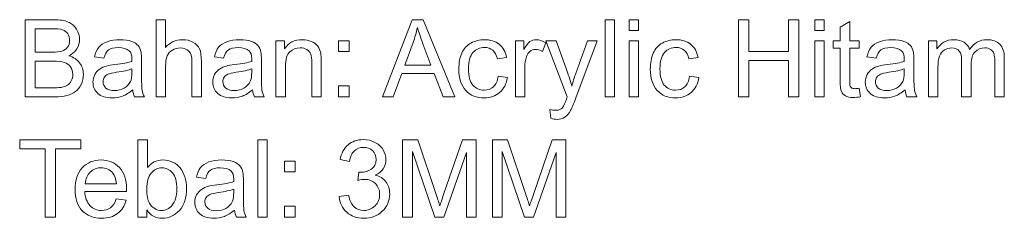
# Model space of a CAD drawing. Header units: centimetres. Extents: x -39 to 39, y -70 to 70.
# Tile 3 of 3: x 0 to 39, y 13 to 21. Entities that reach past the tile are written whole.
import ezdxf

# ---------------------------------------------------------------- set-up
doc = ezdxf.new("R2010")
doc.units = ezdxf.units.CM
doc.header["$MEASUREMENT"] = 0
doc.layers.add('Layer 1', color=7, linetype='Continuous')

msp = doc.modelspace()

# ---------------------------------------------------------------- linework, layer by layer
at = {"layer": 'Layer 1', "color": 250, "lineweight": 9}
for points, knots in [([(-0.26784, 17.58457), (-0.26784, 17.58457), (-0.26784, 20.67369), (-0.26784, 20.67369), (-0.26784, 20.67369), (0.89131, 20.67369), (0.89131, 20.67369), (1.12715, 20.67369), (1.31627, 20.64277), (1.45936, 20.58021), (1.60174, 20.51765), (1.7132, 20.42129), (1.79373, 20.29114), (1.87499, 20.16171), (1.91525, 20.02581), (1.91525, 19.88343), (1.91525, 19.75184), (1.8793, 19.62744), (1.80811, 19.51095), (1.73692, 19.39447), (1.62906, 19.30027), (1.48453, 19.22836), (1.67149, 19.17371), (1.8153, 19.08023), (1.91525, 18.94792), (2.01592, 18.81633), (2.06626, 18.6603), (2.06626, 18.48053), (2.06626, 18.33528), (2.03534, 18.20081), (1.97422, 18.07641), (1.9131, 17.95201), (1.83759, 17.85638), (1.74771, 17.78879), (1.65784, 17.72191), (1.54493, 17.67086), (1.40975, 17.63634), (1.27385, 17.60183), (1.10775, 17.58457), (0.91071, 17.58457), (0.91071, 17.58457), (-0.26784, 17.58457), (-0.26784, 17.58457)], [0, 0, 0, 0, 0.07142857, 0.07142857, 0.07142857, 0.14285714, 0.14285714, 0.14285714, 0.21428571, 0.21428571, 0.21428571, 0.28571429, 0.28571429, 0.28571429, 0.35714286, 0.35714286, 0.35714286, 0.42857143, 0.42857143, 0.42857143, 0.5, 0.5, 0.5, 0.57142857, 0.57142857, 0.57142857, 0.64285714, 0.64285714, 0.64285714, 0.71428571, 0.71428571, 0.71428571, 0.78571429, 0.78571429, 0.78571429, 0.85714286, 0.85714286, 0.85714286, 0.92857143, 0.92857143, 0.92857143, 1, 1, 1, 1]), ([(4.9792, 17.58457), (4.9792, 17.58457), (4.9792, 20.67369), (4.9792, 20.67369), (4.9792, 20.67369), (5.35887, 20.67369), (5.35887, 20.67369), (5.35887, 20.67369), (5.35887, 19.56201), (5.35887, 19.56201), (5.53504, 19.76838), (5.75723, 19.87121), (6.02616, 19.87121), (6.19083, 19.87121), (6.33393, 19.83885), (6.45617, 19.77341), (6.5777, 19.70798), (6.6647, 19.6181), (6.71719, 19.50304), (6.76968, 19.38799), (6.79557, 19.22045), (6.79557, 19.00185), (6.79557, 19.00185), (6.79557, 17.58457), (6.79557, 17.58457), (6.79557, 17.58457), (6.4159, 17.58457), (6.4159, 17.58457), (6.4159, 17.58457), (6.4159, 19.00042), (6.4159, 19.00042), (6.4159, 19.18953), (6.37491, 19.32759), (6.29366, 19.41388), (6.21169, 19.50017), (6.09663, 19.54331), (5.94707, 19.54331), (5.83561, 19.54331), (5.73063, 19.51455), (5.63212, 19.4563), (5.53361, 19.39806), (5.46385, 19.31896), (5.42143, 19.21901), (5.37972, 19.11978), (5.35887, 18.98244), (5.35887, 18.80699), (5.35887, 18.80699), (5.35887, 17.58457), (5.35887, 17.58457), (5.35887, 17.58457), (4.9792, 17.58457), (4.9792, 17.58457)], [0, 0, 0, 0, 0.05882353, 0.05882353, 0.05882353, 0.11764706, 0.11764706, 0.11764706, 0.17647059, 0.17647059, 0.17647059, 0.23529412, 0.23529412, 0.23529412, 0.29411765, 0.29411765, 0.29411765, 0.35294118, 0.35294118, 0.35294118, 0.41176471, 0.41176471, 0.41176471, 0.47058824, 0.47058824, 0.47058824, 0.52941176, 0.52941176, 0.52941176, 0.58823529, 0.58823529, 0.58823529, 0.64705882, 0.64705882, 0.64705882, 0.70588235, 0.70588235, 0.70588235, 0.76470588, 0.76470588, 0.76470588, 0.82352941, 0.82352941, 0.82352941, 0.88235294, 0.88235294, 0.88235294, 0.94117647, 0.94117647, 0.94117647, 1, 1, 1, 1]), ([(14.04594, 17.58457), (14.04594, 17.58457), (15.23096, 20.67369), (15.23096, 20.67369), (15.23096, 20.67369), (15.68038, 20.67369), (15.68038, 20.67369), (15.68038, 20.67369), (16.93803, 17.58457), (16.93803, 17.58457), (16.93803, 17.58457), (16.47279, 17.58457), (16.47279, 17.58457), (16.47279, 17.58457), (16.11542, 18.5208), (16.11542, 18.5208), (16.11542, 18.5208), (14.81462, 18.5208), (14.81462, 18.5208), (14.81462, 18.5208), (14.47954, 17.58457), (14.47954, 17.58457), (14.47954, 17.58457), (14.04594, 17.58457), (14.04594, 17.58457)], [0, 0, 0, 0, 0.125, 0.125, 0.125, 0.25, 0.25, 0.25, 0.375, 0.375, 0.375, 0.5, 0.5, 0.5, 0.625, 0.625, 0.625, 0.75, 0.75, 0.75, 0.875, 0.875, 0.875, 1, 1, 1, 1]), ([(22.95736, 17.58457), (22.95736, 17.58457), (22.95736, 20.67369), (22.95736, 20.67369), (22.95736, 20.67369), (23.33703, 20.67369), (23.33703, 20.67369), (23.33703, 20.67369), (23.33703, 17.58457), (23.33703, 17.58457), (23.33703, 17.58457), (22.95736, 17.58457), (22.95736, 17.58457)], [0, 0, 0, 0, 0.25, 0.25, 0.25, 0.5, 0.5, 0.5, 0.75, 0.75, 0.75, 1, 1, 1, 1]), ([(23.92451, 20.24225), (23.92451, 20.24225), (23.92451, 20.67369), (23.92451, 20.67369), (23.92451, 20.67369), (24.30418, 20.67369), (24.30418, 20.67369), (24.30418, 20.67369), (24.30418, 20.24225), (24.30418, 20.24225), (24.30418, 20.24225), (23.92451, 20.24225), (23.92451, 20.24225)], [0, 0, 0, 0, 0.25, 0.25, 0.25, 0.5, 0.5, 0.5, 0.75, 0.75, 0.75, 1, 1, 1, 1]), ([(28.30365, 17.58457), (28.30365, 17.58457), (28.30365, 20.67369), (28.30365, 20.67369), (28.30365, 20.67369), (28.71352, 20.67369), (28.71352, 20.67369), (28.71352, 20.67369), (28.71352, 19.40094), (28.71352, 19.40094), (28.71352, 19.40094), (30.30985, 19.40094), (30.30985, 19.40094), (30.30985, 19.40094), (30.30985, 20.67369), (30.30985, 20.67369), (30.30985, 20.67369), (30.71972, 20.67369), (30.71972, 20.67369), (30.71972, 20.67369), (30.71972, 17.58457), (30.71972, 17.58457), (30.71972, 17.58457), (30.30985, 17.58457), (30.30985, 17.58457), (30.30985, 17.58457), (30.30985, 19.03853), (30.30985, 19.03853), (30.30985, 19.03853), (28.71352, 19.03853), (28.71352, 19.03853), (28.71352, 19.03853), (28.71352, 17.58457), (28.71352, 17.58457), (28.71352, 17.58457), (28.30365, 17.58457), (28.30365, 17.58457)], [0, 0, 0, 0, 0.08333333, 0.08333333, 0.08333333, 0.16666667, 0.16666667, 0.16666667, 0.25, 0.25, 0.25, 0.33333333, 0.33333333, 0.33333333, 0.41666667, 0.41666667, 0.41666667, 0.5, 0.5, 0.5, 0.58333333, 0.58333333, 0.58333333, 0.66666667, 0.66666667, 0.66666667, 0.75, 0.75, 0.75, 0.83333333, 0.83333333, 0.83333333, 0.91666667, 0.91666667, 0.91666667, 1, 1, 1, 1]), ([(31.35466, 20.24225), (31.35466, 20.24225), (31.35466, 20.67369), (31.35466, 20.67369), (31.35466, 20.67369), (31.73432, 20.67369), (31.73432, 20.67369), (31.73432, 20.67369), (31.73432, 20.24225), (31.73432, 20.24225), (31.73432, 20.24225), (31.35466, 20.24225), (31.35466, 20.24225)], [0, 0, 0, 0, 0.25, 0.25, 0.25, 0.5, 0.5, 0.5, 0.75, 0.75, 0.75, 1, 1, 1, 1]), ([(33.13722, 17.92325), (33.13722, 17.92325), (33.189, 17.58817), (33.189, 17.58817), (33.08257, 17.56587), (32.98695, 17.55437), (32.90353, 17.55437), (32.76618, 17.55437), (32.65976, 17.57594), (32.58354, 17.6198), (32.50804, 17.66367), (32.45484, 17.72047), (32.42391, 17.79166), (32.39299, 17.86285), (32.37789, 18.01242), (32.37789, 18.24036), (32.37789, 18.24036), (32.37789, 19.53037), (32.37789, 19.53037), (32.37789, 19.53037), (32.09746, 19.53037), (32.09746, 19.53037), (32.09746, 19.53037), (32.09746, 19.82375), (32.09746, 19.82375), (32.09746, 19.82375), (32.37789, 19.82375), (32.37789, 19.82375), (32.37789, 19.82375), (32.37789, 20.37743), (32.37789, 20.37743), (32.37789, 20.37743), (32.75756, 20.60538), (32.75756, 20.60538), (32.75756, 20.60538), (32.75756, 19.82375), (32.75756, 19.82375), (32.75756, 19.82375), (33.13722, 19.82375), (33.13722, 19.82375), (33.13722, 19.82375), (33.13722, 19.53037), (33.13722, 19.53037), (33.13722, 19.53037), (32.75756, 19.53037), (32.75756, 19.53037), (32.75756, 19.53037), (32.75756, 18.21879), (32.75756, 18.21879), (32.75756, 18.11021), (32.76403, 18.04046), (32.77769, 18.00954), (32.79063, 17.97862), (32.8122, 17.95417), (32.84241, 17.93548), (32.87261, 17.9175), (32.91575, 17.90815), (32.97184, 17.90815), (33.01354, 17.90815), (33.06891, 17.91318), (33.13722, 17.92325)], [0, 0, 0, 0, 0.05, 0.05, 0.05, 0.1, 0.1, 0.1, 0.15, 0.15, 0.15, 0.2, 0.2, 0.2, 0.25, 0.25, 0.25, 0.3, 0.3, 0.3, 0.35, 0.35, 0.35, 0.4, 0.4, 0.4, 0.45, 0.45, 0.45, 0.5, 0.5, 0.5, 0.55, 0.55, 0.55, 0.6, 0.6, 0.6, 0.65, 0.65, 0.65, 0.7, 0.7, 0.7, 0.75, 0.75, 0.75, 0.8, 0.8, 0.8, 0.85, 0.85, 0.85, 0.9, 0.9, 0.9, 0.95, 0.95, 0.95, 1, 1, 1, 1]), ([(0.14203, 19.37505), (0.14203, 19.37505), (0.81006, 19.37505), (0.81006, 19.37505), (0.99125, 19.37505), (1.1214, 19.38727), (1.19978, 19.411), (1.30405, 19.44192), (1.38242, 19.4937), (1.43492, 19.5656), (1.48741, 19.63751), (1.51401, 19.72739), (1.51401, 19.83597), (1.51401, 19.9388), (1.48956, 20.0294), (1.43995, 20.10706), (1.39106, 20.18544), (1.32059, 20.23937), (1.22926, 20.26813), (1.13794, 20.2969), (0.98118, 20.31128), (0.75972, 20.31128), (0.75972, 20.31128), (0.14203, 20.31128), (0.14203, 20.31128), (0.14203, 20.31128), (0.14203, 19.37505), (0.14203, 19.37505)], [0, 0, 0, 0, 0.11111111, 0.11111111, 0.11111111, 0.22222222, 0.22222222, 0.22222222, 0.33333333, 0.33333333, 0.33333333, 0.44444444, 0.44444444, 0.44444444, 0.55555556, 0.55555556, 0.55555556, 0.66666667, 0.66666667, 0.66666667, 0.77777778, 0.77777778, 0.77777778, 0.88888889, 0.88888889, 0.88888889, 1, 1, 1, 1]), ([(14.93471, 18.85301), (14.93471, 18.85301), (15.98742, 18.85301), (15.98742, 18.85301), (15.98742, 18.85301), (15.66528, 19.70942), (15.66528, 19.70942), (15.56821, 19.96972), (15.49486, 20.18472), (15.44381, 20.35442), (15.40138, 20.15308), (15.34458, 19.95534), (15.27339, 19.75975), (15.27339, 19.75975), (14.93471, 18.85301), (14.93471, 18.85301)], [0, 0, 0, 0, 0.2, 0.2, 0.2, 0.4, 0.4, 0.4, 0.6, 0.6, 0.6, 0.8, 0.8, 0.8, 1, 1, 1, 1]), ([(4.04226, 17.86501), (3.90132, 17.74492), (3.76541, 17.66079), (3.63526, 17.61118), (3.50511, 17.56156), (3.36561, 17.53711), (3.21606, 17.53711), (2.97013, 17.53711), (2.78101, 17.59679), (2.6487, 17.71688), (2.5164, 17.83624), (2.45024, 17.98941), (2.45024, 18.17564), (2.45024, 18.28494), (2.47541, 18.38489), (2.52502, 18.4755), (2.57536, 18.5661), (2.64079, 18.63801), (2.72133, 18.69265), (2.80258, 18.7473), (2.89319, 18.78901), (2.99457, 18.81705), (3.06936, 18.83647), (3.18225, 18.85516), (3.33254, 18.87386), (3.63886, 18.90981), (3.86537, 18.95368), (4.0099, 19.00401), (4.01135, 19.05578), (4.01206, 19.08886), (4.01206, 19.10252), (4.01206, 19.2564), (3.9761, 19.36498), (3.90419, 19.42826), (3.80712, 19.51383), (3.66259, 19.55626), (3.47132, 19.55626), (3.29227, 19.55626), (3.15997, 19.52462), (3.07511, 19.46206), (2.98954, 19.3995), (2.92698, 19.28876), (2.88599, 19.12913), (2.88599, 19.12913), (2.51495, 19.1809), (2.51495, 19.1809), (2.54876, 19.33982), (2.60412, 19.46853), (2.68178, 19.56632), (2.75944, 19.66412), (2.87161, 19.7389), (3.0183, 19.79211), (3.16427, 19.8446), (3.33469, 19.87121), (3.5274, 19.87121), (3.71868, 19.87121), (3.87471, 19.84892), (3.9948, 19.80361), (4.11416, 19.75831), (4.20261, 19.70223), (4.2587, 19.63391), (4.31478, 19.5656), (4.35433, 19.47932), (4.37734, 19.37505), (4.38957, 19.31033), (4.39604, 19.19384), (4.39604, 19.0263), (4.39604, 19.0263), (4.39604, 18.52295), (4.39604, 18.52295), (4.39604, 18.17133), (4.40395, 17.94914), (4.41977, 17.85494), (4.43487, 17.76074), (4.46651, 17.67086), (4.51253, 17.58457), (4.51253, 17.58457), (4.1156, 17.58457), (4.1156, 17.58457), (4.07749, 17.66439), (4.05304, 17.75787), (4.04226, 17.86501)], [0, 0, 0, 0, 0.03703704, 0.03703704, 0.03703704, 0.07407407, 0.07407407, 0.07407407, 0.11111111, 0.11111111, 0.11111111, 0.14814815, 0.14814815, 0.14814815, 0.18518519, 0.18518519, 0.18518519, 0.22222222, 0.22222222, 0.22222222, 0.25925926, 0.25925926, 0.25925926, 0.2962963, 0.2962963, 0.2962963, 0.33333333, 0.33333333, 0.33333333, 0.37037037, 0.37037037, 0.37037037, 0.40740741, 0.40740741, 0.40740741, 0.44444444, 0.44444444, 0.44444444, 0.48148148, 0.48148148, 0.48148148, 0.51851852, 0.51851852, 0.51851852, 0.55555556, 0.55555556, 0.55555556, 0.59259259, 0.59259259, 0.59259259, 0.62962963, 0.62962963, 0.62962963, 0.66666667, 0.66666667, 0.66666667, 0.7037037, 0.7037037, 0.7037037, 0.74074074, 0.74074074, 0.74074074, 0.77777778, 0.77777778, 0.77777778, 0.81481481, 0.81481481, 0.81481481, 0.85185185, 0.85185185, 0.85185185, 0.88888889, 0.88888889, 0.88888889, 0.92592593, 0.92592593, 0.92592593, 0.96296296, 0.96296296, 0.96296296, 1, 1, 1, 1]), ([(8.84132, 17.86501), (8.70039, 17.74492), (8.56447, 17.66079), (8.43432, 17.61118), (8.30417, 17.56156), (8.16468, 17.53711), (8.01511, 17.53711), (7.76919, 17.53711), (7.58007, 17.59679), (7.44776, 17.71688), (7.31545, 17.83624), (7.2493, 17.98941), (7.2493, 18.17564), (7.2493, 18.28494), (7.27447, 18.38489), (7.32408, 18.4755), (7.37442, 18.5661), (7.43986, 18.63801), (7.52039, 18.69265), (7.60164, 18.7473), (7.69224, 18.78901), (7.79363, 18.81705), (7.86842, 18.83647), (7.98131, 18.85516), (8.1316, 18.87386), (8.43792, 18.90981), (8.66443, 18.95368), (8.80896, 19.00401), (8.8104, 19.05578), (8.81112, 19.08886), (8.81112, 19.10252), (8.81112, 19.2564), (8.77516, 19.36498), (8.70325, 19.42826), (8.60618, 19.51383), (8.46165, 19.55626), (8.27038, 19.55626), (8.09133, 19.55626), (7.95902, 19.52462), (7.87417, 19.46206), (7.7886, 19.3995), (7.72604, 19.28876), (7.68506, 19.12913), (7.68506, 19.12913), (7.31401, 19.1809), (7.31401, 19.1809), (7.34781, 19.33982), (7.40318, 19.46853), (7.48084, 19.56632), (7.5585, 19.66412), (7.67068, 19.7389), (7.81736, 19.79211), (7.96333, 19.8446), (8.13375, 19.87121), (8.32646, 19.87121), (8.51774, 19.87121), (8.67377, 19.84892), (8.79386, 19.80361), (8.91323, 19.75831), (9.00168, 19.70223), (9.05776, 19.63391), (9.11384, 19.5656), (9.15339, 19.47932), (9.17641, 19.37505), (9.18863, 19.31033), (9.1951, 19.19384), (9.1951, 19.0263), (9.1951, 19.0263), (9.1951, 18.52295), (9.1951, 18.52295), (9.1951, 18.17133), (9.20301, 17.94914), (9.21883, 17.85494), (9.23393, 17.76074), (9.26557, 17.67086), (9.3116, 17.58457), (9.3116, 17.58457), (8.91466, 17.58457), (8.91466, 17.58457), (8.87655, 17.66439), (8.8521, 17.75787), (8.84132, 17.86501)], [0, 0, 0, 0, 0.03703704, 0.03703704, 0.03703704, 0.07407407, 0.07407407, 0.07407407, 0.11111111, 0.11111111, 0.11111111, 0.14814815, 0.14814815, 0.14814815, 0.18518519, 0.18518519, 0.18518519, 0.22222222, 0.22222222, 0.22222222, 0.25925926, 0.25925926, 0.25925926, 0.2962963, 0.2962963, 0.2962963, 0.33333333, 0.33333333, 0.33333333, 0.37037037, 0.37037037, 0.37037037, 0.40740741, 0.40740741, 0.40740741, 0.44444444, 0.44444444, 0.44444444, 0.48148148, 0.48148148, 0.48148148, 0.51851852, 0.51851852, 0.51851852, 0.55555556, 0.55555556, 0.55555556, 0.59259259, 0.59259259, 0.59259259, 0.62962963, 0.62962963, 0.62962963, 0.66666667, 0.66666667, 0.66666667, 0.7037037, 0.7037037, 0.7037037, 0.74074074, 0.74074074, 0.74074074, 0.77777778, 0.77777778, 0.77777778, 0.81481481, 0.81481481, 0.81481481, 0.85185185, 0.85185185, 0.85185185, 0.88888889, 0.88888889, 0.88888889, 0.92592593, 0.92592593, 0.92592593, 0.96296296, 0.96296296, 0.96296296, 1, 1, 1, 1]), ([(9.77826, 17.58457), (9.77826, 17.58457), (9.77826, 19.82375), (9.77826, 19.82375), (9.77826, 19.82375), (10.1191, 19.82375), (10.1191, 19.82375), (10.1191, 19.82375), (10.1191, 19.50592), (10.1191, 19.50592), (10.28305, 19.74968), (10.52034, 19.87121), (10.83026, 19.87121), (10.96544, 19.87121), (11.08912, 19.84676), (11.20202, 19.79858), (11.31491, 19.7504), (11.39976, 19.68641), (11.45585, 19.60803), (11.51193, 19.52965), (11.55148, 19.43617), (11.57377, 19.32831), (11.58744, 19.25784), (11.59463, 19.13488), (11.59463, 18.95943), (11.59463, 18.95943), (11.59463, 17.58457), (11.59463, 17.58457), (11.59463, 17.58457), (11.21496, 17.58457), (11.21496, 17.58457), (11.21496, 17.58457), (11.21496, 18.94505), (11.21496, 18.94505), (11.21496, 19.09965), (11.20058, 19.21542), (11.1711, 19.29164), (11.14161, 19.36786), (11.08912, 19.42898), (11.01434, 19.475), (10.93956, 19.5203), (10.85111, 19.54331), (10.75044, 19.54331), (10.58937, 19.54331), (10.45059, 19.49226), (10.33338, 19.38943), (10.21617, 19.28732), (10.15793, 19.09246), (10.15793, 18.80627), (10.15793, 18.80627), (10.15793, 17.58457), (10.15793, 17.58457), (10.15793, 17.58457), (9.77826, 17.58457), (9.77826, 17.58457)], [0, 0, 0, 0, 0.05555556, 0.05555556, 0.05555556, 0.11111111, 0.11111111, 0.11111111, 0.16666667, 0.16666667, 0.16666667, 0.22222222, 0.22222222, 0.22222222, 0.27777778, 0.27777778, 0.27777778, 0.33333333, 0.33333333, 0.33333333, 0.38888889, 0.38888889, 0.38888889, 0.44444444, 0.44444444, 0.44444444, 0.5, 0.5, 0.5, 0.55555556, 0.55555556, 0.55555556, 0.61111111, 0.61111111, 0.61111111, 0.66666667, 0.66666667, 0.66666667, 0.72222222, 0.72222222, 0.72222222, 0.77777778, 0.77777778, 0.77777778, 0.83333333, 0.83333333, 0.83333333, 0.88888889, 0.88888889, 0.88888889, 0.94444444, 0.94444444, 0.94444444, 1, 1, 1, 1]), ([(12.28134, 19.39231), (12.28134, 19.39231), (12.28134, 19.82375), (12.28134, 19.82375), (12.28134, 19.82375), (12.71278, 19.82375), (12.71278, 19.82375), (12.71278, 19.82375), (12.71278, 19.39231), (12.71278, 19.39231), (12.71278, 19.39231), (12.28134, 19.39231), (12.28134, 19.39231)], [0, 0, 0, 0, 0.25, 0.25, 0.25, 0.5, 0.5, 0.5, 0.75, 0.75, 0.75, 1, 1, 1, 1]), ([(18.67746, 18.40431), (18.67746, 18.40431), (19.0485, 18.35253), (19.0485, 18.35253), (19.00751, 18.09727), (18.90396, 17.89808), (18.73642, 17.75355), (18.56888, 17.60902), (18.3625, 17.53711), (18.11874, 17.53711), (17.81314, 17.53711), (17.56721, 17.63706), (17.38169, 17.83696), (17.19546, 18.03686), (17.1027, 18.32305), (17.1027, 18.69553), (17.1027, 18.93714), (17.14296, 19.14782), (17.22278, 19.32903), (17.3026, 19.50952), (17.42412, 19.64542), (17.58807, 19.7353), (17.7513, 19.82591), (17.92891, 19.87121), (18.12162, 19.87121), (18.36394, 19.87121), (18.56312, 19.81009), (18.717, 19.68713), (18.8716, 19.56417), (18.97084, 19.38943), (19.01398, 19.16364), (19.01398, 19.16364), (18.64726, 19.10756), (18.64726, 19.10756), (18.61202, 19.25784), (18.55018, 19.37074), (18.4603, 19.44696), (18.37113, 19.52246), (18.26327, 19.56057), (18.13672, 19.56057), (17.94544, 19.56057), (17.79013, 19.49226), (17.67004, 19.35564), (17.55068, 19.21829), (17.49099, 19.00257), (17.49099, 18.70632), (17.49099, 18.40575), (17.54852, 18.18787), (17.66357, 18.05196), (17.77934, 17.91606), (17.92962, 17.84775), (18.11443, 17.84775), (18.26399, 17.84775), (18.38839, 17.89305), (18.48762, 17.98437), (18.58757, 18.07497), (18.65085, 18.21519), (18.67746, 18.40431)], [0, 0, 0, 0, 0.05263158, 0.05263158, 0.05263158, 0.10526316, 0.10526316, 0.10526316, 0.15789474, 0.15789474, 0.15789474, 0.21052632, 0.21052632, 0.21052632, 0.26315789, 0.26315789, 0.26315789, 0.31578947, 0.31578947, 0.31578947, 0.36842105, 0.36842105, 0.36842105, 0.42105263, 0.42105263, 0.42105263, 0.47368421, 0.47368421, 0.47368421, 0.52631579, 0.52631579, 0.52631579, 0.57894737, 0.57894737, 0.57894737, 0.63157895, 0.63157895, 0.63157895, 0.68421053, 0.68421053, 0.68421053, 0.73684211, 0.73684211, 0.73684211, 0.78947368, 0.78947368, 0.78947368, 0.84210526, 0.84210526, 0.84210526, 0.89473684, 0.89473684, 0.89473684, 0.94736842, 0.94736842, 0.94736842, 1, 1, 1, 1]), ([(19.36777, 17.58457), (19.36777, 17.58457), (19.36777, 19.82375), (19.36777, 19.82375), (19.36777, 19.82375), (19.70861, 19.82375), (19.70861, 19.82375), (19.70861, 19.82375), (19.70861, 19.48075), (19.70861, 19.48075), (19.79561, 19.63967), (19.87615, 19.74465), (19.95022, 19.79499), (20.02428, 19.84604), (20.10553, 19.87121), (20.19398, 19.87121), (20.32197, 19.87121), (20.45212, 19.83094), (20.58443, 19.75112), (20.58443, 19.75112), (20.44925, 19.40094), (20.44925, 19.40094), (20.3572, 19.45271), (20.26516, 19.4786), (20.17312, 19.4786), (20.09044, 19.4786), (20.01637, 19.45343), (19.95093, 19.40381), (19.8855, 19.3542), (19.83876, 19.28517), (19.81071, 19.19672), (19.76829, 19.06226), (19.74743, 18.91485), (19.74743, 18.75449), (19.74743, 18.75449), (19.74743, 17.58457), (19.74743, 17.58457), (19.74743, 17.58457), (19.36777, 17.58457), (19.36777, 17.58457)], [0, 0, 0, 0, 0.07692308, 0.07692308, 0.07692308, 0.15384615, 0.15384615, 0.15384615, 0.23076923, 0.23076923, 0.23076923, 0.30769231, 0.30769231, 0.30769231, 0.38461538, 0.38461538, 0.38461538, 0.46153846, 0.46153846, 0.46153846, 0.53846154, 0.53846154, 0.53846154, 0.61538462, 0.61538462, 0.61538462, 0.69230769, 0.69230769, 0.69230769, 0.76923077, 0.76923077, 0.76923077, 0.84615385, 0.84615385, 0.84615385, 0.92307692, 0.92307692, 0.92307692, 1, 1, 1, 1]), ([(20.79152, 16.72385), (20.79152, 16.72385), (20.74838, 17.07475), (20.74838, 17.07475), (20.83179, 17.05246), (20.90371, 17.04095), (20.96554, 17.04095), (21.05039, 17.04095), (21.11798, 17.05534), (21.16832, 17.08338), (21.21938, 17.11142), (21.26109, 17.15097), (21.29343, 17.20131), (21.31716, 17.23942), (21.35599, 17.33362), (21.4092, 17.48462), (21.41639, 17.50547), (21.42718, 17.53639), (21.443, 17.57738), (21.443, 17.57738), (20.59306, 19.82375), (20.59306, 19.82375), (20.59306, 19.82375), (20.99862, 19.82375), (20.99862, 19.82375), (20.99862, 19.82375), (21.46601, 18.53086), (21.46601, 18.53086), (21.52713, 18.36764), (21.58106, 18.19506), (21.62924, 18.01385), (21.6731, 18.18427), (21.72487, 18.35253), (21.78528, 18.51792), (21.78528, 18.51792), (22.26274, 19.82375), (22.26274, 19.82375), (22.26274, 19.82375), (22.64169, 19.82375), (22.64169, 19.82375), (22.64169, 19.82375), (21.79534, 17.54574), (21.79534, 17.54574), (21.70402, 17.30054), (21.63283, 17.13228), (21.58179, 17.03952), (21.51419, 16.91512), (21.43653, 16.8238), (21.34952, 16.76555), (21.26179, 16.70731), (21.15753, 16.67854), (21.03673, 16.67854), (20.96338, 16.67854), (20.88141, 16.69364), (20.79152, 16.72385)], [0, 0, 0, 0, 0.05555556, 0.05555556, 0.05555556, 0.11111111, 0.11111111, 0.11111111, 0.16666667, 0.16666667, 0.16666667, 0.22222222, 0.22222222, 0.22222222, 0.27777778, 0.27777778, 0.27777778, 0.33333333, 0.33333333, 0.33333333, 0.38888889, 0.38888889, 0.38888889, 0.44444444, 0.44444444, 0.44444444, 0.5, 0.5, 0.5, 0.55555556, 0.55555556, 0.55555556, 0.61111111, 0.61111111, 0.61111111, 0.66666667, 0.66666667, 0.66666667, 0.72222222, 0.72222222, 0.72222222, 0.77777778, 0.77777778, 0.77777778, 0.83333333, 0.83333333, 0.83333333, 0.88888889, 0.88888889, 0.88888889, 0.94444444, 0.94444444, 0.94444444, 1, 1, 1, 1]), ([(23.92451, 17.58457), (23.92451, 17.58457), (23.92451, 19.82375), (23.92451, 19.82375), (23.92451, 19.82375), (24.30418, 19.82375), (24.30418, 19.82375), (24.30418, 19.82375), (24.30418, 17.58457), (24.30418, 17.58457), (24.30418, 17.58457), (23.92451, 17.58457), (23.92451, 17.58457)], [0, 0, 0, 0, 0.25, 0.25, 0.25, 0.5, 0.5, 0.5, 0.75, 0.75, 0.75, 1, 1, 1, 1]), ([(26.34562, 18.40431), (26.34562, 18.40431), (26.71666, 18.35253), (26.71666, 18.35253), (26.67567, 18.09727), (26.57212, 17.89808), (26.40458, 17.75355), (26.23704, 17.60902), (26.03066, 17.53711), (25.7869, 17.53711), (25.4813, 17.53711), (25.23537, 17.63706), (25.04986, 17.83696), (24.86362, 18.03686), (24.77086, 18.32305), (24.77086, 18.69553), (24.77086, 18.93714), (24.81112, 19.14782), (24.89094, 19.32903), (24.97076, 19.50952), (25.09228, 19.64542), (25.25623, 19.7353), (25.41947, 19.82591), (25.59707, 19.87121), (25.78978, 19.87121), (26.0321, 19.87121), (26.23129, 19.81009), (26.38516, 19.68713), (26.53976, 19.56417), (26.639, 19.38943), (26.68215, 19.16364), (26.68215, 19.16364), (26.31542, 19.10756), (26.31542, 19.10756), (26.28018, 19.25784), (26.21834, 19.37074), (26.12846, 19.44696), (26.03929, 19.52246), (25.93143, 19.56057), (25.80488, 19.56057), (25.6136, 19.56057), (25.45829, 19.49226), (25.3382, 19.35564), (25.21884, 19.21829), (25.15915, 19.00257), (25.15915, 18.70632), (25.15915, 18.40575), (25.21668, 18.18787), (25.33173, 18.05196), (25.4475, 17.91606), (25.59778, 17.84775), (25.78259, 17.84775), (25.93215, 17.84775), (26.05656, 17.89305), (26.15578, 17.98437), (26.25573, 18.07497), (26.31901, 18.21519), (26.34562, 18.40431)], [0, 0, 0, 0, 0.05263158, 0.05263158, 0.05263158, 0.10526316, 0.10526316, 0.10526316, 0.15789474, 0.15789474, 0.15789474, 0.21052632, 0.21052632, 0.21052632, 0.26315789, 0.26315789, 0.26315789, 0.31578947, 0.31578947, 0.31578947, 0.36842105, 0.36842105, 0.36842105, 0.42105263, 0.42105263, 0.42105263, 0.47368421, 0.47368421, 0.47368421, 0.52631579, 0.52631579, 0.52631579, 0.57894737, 0.57894737, 0.57894737, 0.63157895, 0.63157895, 0.63157895, 0.68421053, 0.68421053, 0.68421053, 0.73684211, 0.73684211, 0.73684211, 0.78947368, 0.78947368, 0.78947368, 0.84210526, 0.84210526, 0.84210526, 0.89473684, 0.89473684, 0.89473684, 0.94736842, 0.94736842, 0.94736842, 1, 1, 1, 1]), ([(31.35466, 17.58457), (31.35466, 17.58457), (31.35466, 19.82375), (31.35466, 19.82375), (31.35466, 19.82375), (31.73432, 19.82375), (31.73432, 19.82375), (31.73432, 19.82375), (31.73432, 17.58457), (31.73432, 17.58457), (31.73432, 17.58457), (31.35466, 17.58457), (31.35466, 17.58457)], [0, 0, 0, 0, 0.25, 0.25, 0.25, 0.5, 0.5, 0.5, 0.75, 0.75, 0.75, 1, 1, 1, 1]), ([(34.97445, 17.86501), (34.83351, 17.74492), (34.6976, 17.66079), (34.56745, 17.61118), (34.4373, 17.56156), (34.2978, 17.53711), (34.14824, 17.53711), (33.90232, 17.53711), (33.7132, 17.59679), (33.58089, 17.71688), (33.44859, 17.83624), (33.38243, 17.98941), (33.38243, 18.17564), (33.38243, 18.28494), (33.4076, 18.38489), (33.45721, 18.4755), (33.50756, 18.5661), (33.57298, 18.63801), (33.65352, 18.69265), (33.73477, 18.7473), (33.82537, 18.78901), (33.92676, 18.81705), (34.00155, 18.83647), (34.11444, 18.85516), (34.26473, 18.87386), (34.57105, 18.90981), (34.79756, 18.95368), (34.94209, 19.00401), (34.94353, 19.05578), (34.94425, 19.08886), (34.94425, 19.10252), (34.94425, 19.2564), (34.90829, 19.36498), (34.83638, 19.42826), (34.73931, 19.51383), (34.59478, 19.55626), (34.40351, 19.55626), (34.22446, 19.55626), (34.09216, 19.52462), (34.0073, 19.46206), (33.92173, 19.3995), (33.85917, 19.28876), (33.81818, 19.12913), (33.81818, 19.12913), (33.44714, 19.1809), (33.44714, 19.1809), (33.48094, 19.33982), (33.53631, 19.46853), (33.61397, 19.56632), (33.69163, 19.66412), (33.8038, 19.7389), (33.95049, 19.79211), (34.09646, 19.8446), (34.26689, 19.87121), (34.45959, 19.87121), (34.65087, 19.87121), (34.8069, 19.84892), (34.92699, 19.80361), (35.04635, 19.75831), (35.1348, 19.70223), (35.19089, 19.63391), (35.24697, 19.5656), (35.28652, 19.47932), (35.30953, 19.37505), (35.32176, 19.31033), (35.32823, 19.19384), (35.32823, 19.0263), (35.32823, 19.0263), (35.32823, 18.52295), (35.32823, 18.52295), (35.32823, 18.17133), (35.33614, 17.94914), (35.35196, 17.85494), (35.36707, 17.76074), (35.3987, 17.67086), (35.44472, 17.58457), (35.44472, 17.58457), (35.04779, 17.58457), (35.04779, 17.58457), (35.00968, 17.66439), (34.98523, 17.75787), (34.97445, 17.86501)], [0, 0, 0, 0, 0.03703704, 0.03703704, 0.03703704, 0.07407407, 0.07407407, 0.07407407, 0.11111111, 0.11111111, 0.11111111, 0.14814815, 0.14814815, 0.14814815, 0.18518519, 0.18518519, 0.18518519, 0.22222222, 0.22222222, 0.22222222, 0.25925926, 0.25925926, 0.25925926, 0.2962963, 0.2962963, 0.2962963, 0.33333333, 0.33333333, 0.33333333, 0.37037037, 0.37037037, 0.37037037, 0.40740741, 0.40740741, 0.40740741, 0.44444444, 0.44444444, 0.44444444, 0.48148148, 0.48148148, 0.48148148, 0.51851852, 0.51851852, 0.51851852, 0.55555556, 0.55555556, 0.55555556, 0.59259259, 0.59259259, 0.59259259, 0.62962963, 0.62962963, 0.62962963, 0.66666667, 0.66666667, 0.66666667, 0.7037037, 0.7037037, 0.7037037, 0.74074074, 0.74074074, 0.74074074, 0.77777778, 0.77777778, 0.77777778, 0.81481481, 0.81481481, 0.81481481, 0.85185185, 0.85185185, 0.85185185, 0.88888889, 0.88888889, 0.88888889, 0.92592593, 0.92592593, 0.92592593, 0.96296296, 0.96296296, 0.96296296, 1, 1, 1, 1]), ([(35.91139, 17.58457), (35.91139, 17.58457), (35.91139, 19.82375), (35.91139, 19.82375), (35.91139, 19.82375), (36.25223, 19.82375), (36.25223, 19.82375), (36.25223, 19.82375), (36.25223, 19.50736), (36.25223, 19.50736), (36.32198, 19.61666), (36.41546, 19.7051), (36.53195, 19.77126), (36.64844, 19.83813), (36.78074, 19.87121), (36.92959, 19.87121), (37.09498, 19.87121), (37.23088, 19.83669), (37.33659, 19.76838), (37.44229, 19.69935), (37.51707, 19.60371), (37.56021, 19.48003), (37.73854, 19.74106), (37.96936, 19.87121), (38.25412, 19.87121), (38.47703, 19.87121), (38.64888, 19.81009), (38.76825, 19.68713), (38.88833, 19.56417), (38.94874, 19.37505), (38.94874, 19.11978), (38.94874, 19.11978), (38.94874, 17.58457), (38.94874, 17.58457), (38.94874, 17.58457), (38.56907, 17.58457), (38.56907, 17.58457), (38.56907, 17.58457), (38.56907, 18.99394), (38.56907, 18.99394), (38.56907, 19.14495), (38.55612, 19.25425), (38.53168, 19.32112), (38.50724, 19.38799), (38.46265, 19.4412), (38.39721, 19.48219), (38.33249, 19.52318), (38.25627, 19.54331), (38.16927, 19.54331), (38.01107, 19.54331), (37.8802, 19.49082), (37.77594, 19.38656), (37.67167, 19.28157), (37.6199, 19.11403), (37.6199, 18.88393), (37.6199, 18.88393), (37.6199, 17.58457), (37.6199, 17.58457), (37.6199, 17.58457), (37.24023, 17.58457), (37.24023, 17.58457), (37.24023, 17.58457), (37.24023, 19.03781), (37.24023, 19.03781), (37.24023, 19.20607), (37.20931, 19.33263), (37.14747, 19.41676), (37.08564, 19.50089), (36.98424, 19.54331), (36.84402, 19.54331), (36.7376, 19.54331), (36.63909, 19.51527), (36.5485, 19.45918), (36.45788, 19.40309), (36.39245, 19.32112), (36.35146, 19.21254), (36.31119, 19.10468), (36.29106, 18.94864), (36.29106, 18.74515), (36.29106, 18.74515), (36.29106, 17.58457), (36.29106, 17.58457), (36.29106, 17.58457), (35.91139, 17.58457), (35.91139, 17.58457)], [0, 0, 0, 0, 0.03571429, 0.03571429, 0.03571429, 0.07142857, 0.07142857, 0.07142857, 0.10714286, 0.10714286, 0.10714286, 0.14285714, 0.14285714, 0.14285714, 0.17857143, 0.17857143, 0.17857143, 0.21428571, 0.21428571, 0.21428571, 0.25, 0.25, 0.25, 0.28571429, 0.28571429, 0.28571429, 0.32142857, 0.32142857, 0.32142857, 0.35714286, 0.35714286, 0.35714286, 0.39285714, 0.39285714, 0.39285714, 0.42857143, 0.42857143, 0.42857143, 0.46428571, 0.46428571, 0.46428571, 0.5, 0.5, 0.5, 0.53571429, 0.53571429, 0.53571429, 0.57142857, 0.57142857, 0.57142857, 0.60714286, 0.60714286, 0.60714286, 0.64285714, 0.64285714, 0.64285714, 0.67857143, 0.67857143, 0.67857143, 0.71428571, 0.71428571, 0.71428571, 0.75, 0.75, 0.75, 0.78571429, 0.78571429, 0.78571429, 0.82142857, 0.82142857, 0.82142857, 0.85714286, 0.85714286, 0.85714286, 0.89285714, 0.89285714, 0.89285714, 0.92857143, 0.92857143, 0.92857143, 0.96428571, 0.96428571, 0.96428571, 1, 1, 1, 1]), ([(0.14203, 17.94698), (0.14203, 17.94698), (0.91144, 17.94698), (0.91144, 17.94698), (1.04374, 17.94698), (1.1365, 17.95201), (1.19043, 17.96208), (1.28391, 17.97862), (1.36301, 18.00666), (1.42629, 18.04621), (1.48956, 18.08576), (1.54134, 18.14329), (1.58232, 18.21879), (1.62331, 18.29429), (1.64346, 18.3813), (1.64346, 18.47981), (1.64346, 18.59558), (1.61396, 18.69553), (1.55428, 18.7811), (1.49532, 18.86667), (1.41334, 18.92635), (1.30836, 18.96087), (1.20409, 18.99538), (1.05309, 19.01264), (0.85678, 19.01264), (0.85678, 19.01264), (0.14203, 19.01264), (0.14203, 19.01264), (0.14203, 19.01264), (0.14203, 17.94698), (0.14203, 17.94698)], [0, 0, 0, 0, 0.1, 0.1, 0.1, 0.2, 0.2, 0.2, 0.3, 0.3, 0.3, 0.4, 0.4, 0.4, 0.5, 0.5, 0.5, 0.6, 0.6, 0.6, 0.7, 0.7, 0.7, 0.8, 0.8, 0.8, 0.9, 0.9, 0.9, 1, 1, 1, 1]), ([(4.01206, 18.70632), (3.87399, 18.65023), (3.6669, 18.60277), (3.39078, 18.56394), (3.23402, 18.54165), (3.12329, 18.51648), (3.05857, 18.48844), (2.99385, 18.4604), (2.94424, 18.41941), (2.909, 18.3662), (2.87377, 18.31227), (2.85579, 18.25258), (2.85579, 18.18643), (2.85579, 18.08648), (2.8939, 18.00235), (2.97084, 17.93548), (3.04778, 17.8686), (3.15997, 17.83481), (3.30737, 17.83481), (3.45334, 17.83481), (3.58349, 17.86644), (3.69782, 17.93044), (3.81144, 17.99372), (3.89557, 18.08073), (3.94878, 18.19074), (3.98977, 18.27631), (4.0099, 18.40215), (4.0099, 18.56826), (4.0099, 18.56826), (4.01206, 18.70632), (4.01206, 18.70632)], [0, 0, 0, 0, 0.1, 0.1, 0.1, 0.2, 0.2, 0.2, 0.3, 0.3, 0.3, 0.4, 0.4, 0.4, 0.5, 0.5, 0.5, 0.6, 0.6, 0.6, 0.7, 0.7, 0.7, 0.8, 0.8, 0.8, 0.9, 0.9, 0.9, 1, 1, 1, 1]), ([(8.81112, 18.70632), (8.67305, 18.65023), (8.46597, 18.60277), (8.18984, 18.56394), (8.03309, 18.54165), (7.92235, 18.51648), (7.85763, 18.48844), (7.79291, 18.4604), (7.7433, 18.41941), (7.70806, 18.3662), (7.67283, 18.31227), (7.65485, 18.25258), (7.65485, 18.18643), (7.65485, 18.08648), (7.69296, 18.00235), (7.76991, 17.93548), (7.84684, 17.8686), (7.95902, 17.83481), (8.10643, 17.83481), (8.2524, 17.83481), (8.38255, 17.86644), (8.49688, 17.93044), (8.6105, 17.99372), (8.69463, 18.08073), (8.74784, 18.19074), (8.78882, 18.27631), (8.80896, 18.40215), (8.80896, 18.56826), (8.80896, 18.56826), (8.81112, 18.70632), (8.81112, 18.70632)], [0, 0, 0, 0, 0.1, 0.1, 0.1, 0.2, 0.2, 0.2, 0.3, 0.3, 0.3, 0.4, 0.4, 0.4, 0.5, 0.5, 0.5, 0.6, 0.6, 0.6, 0.7, 0.7, 0.7, 0.8, 0.8, 0.8, 0.9, 0.9, 0.9, 1, 1, 1, 1]), ([(34.94425, 18.70632), (34.80618, 18.65023), (34.59909, 18.60277), (34.32297, 18.56394), (34.16621, 18.54165), (34.05548, 18.51648), (33.99076, 18.48844), (33.92604, 18.4604), (33.87643, 18.41941), (33.84119, 18.3662), (33.80596, 18.31227), (33.78798, 18.25258), (33.78798, 18.18643), (33.78798, 18.08648), (33.82609, 18.00235), (33.90303, 17.93548), (33.97997, 17.8686), (34.09216, 17.83481), (34.23956, 17.83481), (34.38553, 17.83481), (34.51568, 17.86644), (34.63001, 17.93044), (34.74363, 17.99372), (34.82776, 18.08073), (34.88097, 18.19074), (34.92196, 18.27631), (34.94209, 18.40215), (34.94209, 18.56826), (34.94209, 18.56826), (34.94425, 18.70632), (34.94425, 18.70632)], [0, 0, 0, 0, 0.1, 0.1, 0.1, 0.2, 0.2, 0.2, 0.3, 0.3, 0.3, 0.4, 0.4, 0.4, 0.5, 0.5, 0.5, 0.6, 0.6, 0.6, 0.7, 0.7, 0.7, 0.8, 0.8, 0.8, 0.9, 0.9, 0.9, 1, 1, 1, 1]), ([(12.28134, 17.58457), (12.28134, 17.58457), (12.28134, 18.01601), (12.28134, 18.01601), (12.28134, 18.01601), (12.71278, 18.01601), (12.71278, 18.01601), (12.71278, 18.01601), (12.71278, 17.58457), (12.71278, 17.58457), (12.71278, 17.58457), (12.28134, 17.58457), (12.28134, 17.58457)], [0, 0, 0, 0, 0.25, 0.25, 0.25, 0.5, 0.5, 0.5, 0.75, 0.75, 0.75, 1, 1, 1, 1]), ([(0.53464, 12.76465), (0.53464, 12.76465), (0.53464, 15.49136), (0.53464, 15.49136), (0.53464, 15.49136), (-0.48356, 15.49136), (-0.48356, 15.49136), (-0.48356, 15.49136), (-0.48356, 15.85377), (-0.48356, 15.85377), (-0.48356, 15.85377), (1.96271, 15.85377), (1.96271, 15.85377), (1.96271, 15.85377), (1.96271, 15.49136), (1.96271, 15.49136), (1.96271, 15.49136), (0.94451, 15.49136), (0.94451, 15.49136), (0.94451, 15.49136), (0.94451, 12.76465), (0.94451, 12.76465), (0.94451, 12.76465), (0.53464, 12.76465), (0.53464, 12.76465)], [0, 0, 0, 0, 0.125, 0.125, 0.125, 0.25, 0.25, 0.25, 0.375, 0.375, 0.375, 0.5, 0.5, 0.5, 0.625, 0.625, 0.625, 0.75, 0.75, 0.75, 0.875, 0.875, 0.875, 1, 1, 1, 1]), ([(4.60818, 12.76465), (4.60818, 12.76465), (4.25439, 12.76465), (4.25439, 12.76465), (4.25439, 12.76465), (4.25439, 15.85377), (4.25439, 15.85377), (4.25439, 15.85377), (4.63405, 15.85377), (4.63405, 15.85377), (4.63405, 15.85377), (4.63405, 14.75144), (4.63405, 14.75144), (4.79441, 14.95134), (4.99862, 15.05129), (5.24742, 15.05129), (5.38476, 15.05129), (5.51563, 15.02396), (5.63859, 14.96859), (5.76155, 14.91323), (5.86222, 14.83485), (5.94204, 14.7349), (6.02114, 14.63423), (6.0837, 14.51342), (6.12828, 14.37177), (6.17358, 14.23083), (6.19587, 14.07911), (6.19587, 13.91804), (6.19587, 13.53549), (6.10095, 13.23924), (5.91184, 13.03071), (5.72201, 12.82146), (5.49478, 12.71719), (5.22944, 12.71719), (4.96555, 12.71719), (4.75845, 12.82721), (4.60818, 13.04652), (4.60818, 13.04652), (4.60818, 12.76465), (4.60818, 12.76465)], [0, 0, 0, 0, 0.07692308, 0.07692308, 0.07692308, 0.15384615, 0.15384615, 0.15384615, 0.23076923, 0.23076923, 0.23076923, 0.30769231, 0.30769231, 0.30769231, 0.38461538, 0.38461538, 0.38461538, 0.46153846, 0.46153846, 0.46153846, 0.53846154, 0.53846154, 0.53846154, 0.61538462, 0.61538462, 0.61538462, 0.69230769, 0.69230769, 0.69230769, 0.76923077, 0.76923077, 0.76923077, 0.84615385, 0.84615385, 0.84615385, 0.92307692, 0.92307692, 0.92307692, 1, 1, 1, 1]), ([(9.04913, 12.76465), (9.04913, 12.76465), (9.04913, 15.85377), (9.04913, 15.85377), (9.04913, 15.85377), (9.42881, 15.85377), (9.42881, 15.85377), (9.42881, 15.85377), (9.42881, 12.76465), (9.42881, 12.76465), (9.42881, 12.76465), (9.04913, 12.76465), (9.04913, 12.76465)], [0, 0, 0, 0, 0.25, 0.25, 0.25, 0.5, 0.5, 0.5, 0.75, 0.75, 0.75, 1, 1, 1, 1]), ([(12.31012, 13.58439), (12.31012, 13.58439), (12.68978, 13.63616), (12.68978, 13.63616), (12.73365, 13.42044), (12.80699, 13.26512), (12.91126, 13.1702), (13.01552, 13.07529), (13.14352, 13.02783), (13.29524, 13.02783), (13.47501, 13.02783), (13.62673, 13.08967), (13.74897, 13.21335), (13.87121, 13.33703), (13.93233, 13.49019), (13.93233, 13.67283), (13.93233, 13.84685), (13.87553, 13.99066), (13.7612, 14.10427), (13.64758, 14.21717), (13.50305, 14.27397), (13.32688, 14.27397), (13.25497, 14.27397), (13.16581, 14.25959), (13.05867, 14.23155), (13.05867, 14.23155), (13.10109, 14.56376), (13.10109, 14.56376), (13.12626, 14.56088), (13.14711, 14.55944), (13.16221, 14.55944), (13.32472, 14.55944), (13.46997, 14.60187), (13.60012, 14.686), (13.72956, 14.77013), (13.79427, 14.89956), (13.79427, 15.0743), (13.79427, 15.21308), (13.74681, 15.32813), (13.65262, 15.41945), (13.55842, 15.51077), (13.4369, 15.55607), (13.28805, 15.55607), (13.13992, 15.55607), (13.01696, 15.50933), (12.91845, 15.41585), (12.81993, 15.32238), (12.75666, 15.18216), (12.72861, 14.9952), (12.72861, 14.9952), (12.34894, 15.06423), (12.34894, 15.06423), (12.39568, 15.31878), (12.50067, 15.51652), (12.66533, 15.65674), (12.82928, 15.79696), (13.03422, 15.86671), (13.2787, 15.86671), (13.44696, 15.86671), (13.60228, 15.83076), (13.74394, 15.75813), (13.88631, 15.68622), (13.99489, 15.58771), (14.06968, 15.46331), (14.14518, 15.3382), (14.18257, 15.20589), (14.18257, 15.06567), (14.18257, 14.93264), (14.14662, 14.81184), (14.07543, 14.70254), (14.00352, 14.59324), (13.8971, 14.50623), (13.75688, 14.44152), (13.93952, 14.39981), (14.08118, 14.31209), (14.18257, 14.17906), (14.28324, 14.04675), (14.33357, 13.87992), (14.33357, 13.68074), (14.33357, 13.41109), (14.23506, 13.18171), (14.03876, 12.99403), (13.84173, 12.80636), (13.59293, 12.71288), (13.29236, 12.71288), (13.02127, 12.71288), (12.79621, 12.79413), (12.61716, 12.95592), (12.43739, 13.11771), (12.33528, 13.32696), (12.31012, 13.58439)], [0, 0, 0, 0, 0.03333333, 0.03333333, 0.03333333, 0.06666667, 0.06666667, 0.06666667, 0.1, 0.1, 0.1, 0.13333333, 0.13333333, 0.13333333, 0.16666667, 0.16666667, 0.16666667, 0.2, 0.2, 0.2, 0.23333333, 0.23333333, 0.23333333, 0.26666667, 0.26666667, 0.26666667, 0.3, 0.3, 0.3, 0.33333333, 0.33333333, 0.33333333, 0.36666667, 0.36666667, 0.36666667, 0.4, 0.4, 0.4, 0.43333333, 0.43333333, 0.43333333, 0.46666667, 0.46666667, 0.46666667, 0.5, 0.5, 0.5, 0.53333333, 0.53333333, 0.53333333, 0.56666667, 0.56666667, 0.56666667, 0.6, 0.6, 0.6, 0.63333333, 0.63333333, 0.63333333, 0.66666667, 0.66666667, 0.66666667, 0.7, 0.7, 0.7, 0.73333333, 0.73333333, 0.73333333, 0.76666667, 0.76666667, 0.76666667, 0.8, 0.8, 0.8, 0.83333333, 0.83333333, 0.83333333, 0.86666667, 0.86666667, 0.86666667, 0.9, 0.9, 0.9, 0.93333333, 0.93333333, 0.93333333, 0.96666667, 0.96666667, 0.96666667, 1, 1, 1, 1]), ([(14.85202, 12.76465), (14.85202, 12.76465), (14.85202, 15.85377), (14.85202, 15.85377), (14.85202, 15.85377), (15.46467, 15.85377), (15.46467, 15.85377), (15.46467, 15.85377), (16.19524, 13.66708), (16.19524, 13.66708), (16.26283, 13.46358), (16.31173, 13.31114), (16.34265, 13.20975), (16.37788, 13.32193), (16.43325, 13.48731), (16.50804, 13.70519), (16.50804, 13.70519), (17.25155, 15.85377), (17.25155, 15.85377), (17.25155, 15.85377), (17.79876, 15.85377), (17.79876, 15.85377), (17.79876, 15.85377), (17.79876, 12.76465), (17.79876, 12.76465), (17.79876, 12.76465), (17.40615, 12.76465), (17.40615, 12.76465), (17.40615, 12.76465), (17.40615, 15.34898), (17.40615, 15.34898), (17.40615, 15.34898), (16.50444, 12.76465), (16.50444, 12.76465), (16.50444, 12.76465), (16.13628, 12.76465), (16.13628, 12.76465), (16.13628, 12.76465), (15.24463, 15.39644), (15.24463, 15.39644), (15.24463, 15.39644), (15.24463, 12.76465), (15.24463, 12.76465), (15.24463, 12.76465), (14.85202, 12.76465), (14.85202, 12.76465)], [0, 0, 0, 0, 0.06666667, 0.06666667, 0.06666667, 0.13333333, 0.13333333, 0.13333333, 0.2, 0.2, 0.2, 0.26666667, 0.26666667, 0.26666667, 0.33333333, 0.33333333, 0.33333333, 0.4, 0.4, 0.4, 0.46666667, 0.46666667, 0.46666667, 0.53333333, 0.53333333, 0.53333333, 0.6, 0.6, 0.6, 0.66666667, 0.66666667, 0.66666667, 0.73333333, 0.73333333, 0.73333333, 0.8, 0.8, 0.8, 0.86666667, 0.86666667, 0.86666667, 0.93333333, 0.93333333, 0.93333333, 1, 1, 1, 1]), ([(18.44592, 12.76465), (18.44592, 12.76465), (18.44592, 15.85377), (18.44592, 15.85377), (18.44592, 15.85377), (19.05857, 15.85377), (19.05857, 15.85377), (19.05857, 15.85377), (19.78914, 13.66708), (19.78914, 13.66708), (19.85673, 13.46358), (19.90563, 13.31114), (19.93655, 13.20975), (19.97178, 13.32193), (20.02715, 13.48731), (20.10194, 13.70519), (20.10194, 13.70519), (20.84545, 15.85377), (20.84545, 15.85377), (20.84545, 15.85377), (21.39266, 15.85377), (21.39266, 15.85377), (21.39266, 15.85377), (21.39266, 12.76465), (21.39266, 12.76465), (21.39266, 12.76465), (21.00005, 12.76465), (21.00005, 12.76465), (21.00005, 12.76465), (21.00005, 15.34898), (21.00005, 15.34898), (21.00005, 15.34898), (20.09834, 12.76465), (20.09834, 12.76465), (20.09834, 12.76465), (19.73018, 12.76465), (19.73018, 12.76465), (19.73018, 12.76465), (18.83853, 15.39644), (18.83853, 15.39644), (18.83853, 15.39644), (18.83853, 12.76465), (18.83853, 12.76465), (18.83853, 12.76465), (18.44592, 12.76465), (18.44592, 12.76465)], [0, 0, 0, 0, 0.06666667, 0.06666667, 0.06666667, 0.13333333, 0.13333333, 0.13333333, 0.2, 0.2, 0.2, 0.26666667, 0.26666667, 0.26666667, 0.33333333, 0.33333333, 0.33333333, 0.4, 0.4, 0.4, 0.46666667, 0.46666667, 0.46666667, 0.53333333, 0.53333333, 0.53333333, 0.6, 0.6, 0.6, 0.66666667, 0.66666667, 0.66666667, 0.73333333, 0.73333333, 0.73333333, 0.8, 0.8, 0.8, 0.86666667, 0.86666667, 0.86666667, 0.93333333, 0.93333333, 0.93333333, 1, 1, 1, 1]), ([(3.38647, 13.48947), (3.38647, 13.48947), (3.77908, 13.4377), (3.77908, 13.4377), (3.71796, 13.20975), (3.60363, 13.03214), (3.43681, 12.90631), (3.26998, 12.78047), (3.05714, 12.71719), (2.79756, 12.71719), (2.47111, 12.71719), (2.21223, 12.81786), (2.02096, 13.0192), (1.82969, 13.21982), (1.73405, 13.50241), (1.73405, 13.86554), (1.73405, 14.2409), (1.83041, 14.53284), (2.02385, 14.73993), (2.21727, 14.94774), (2.46822, 15.05129), (2.7767, 15.05129), (3.07512, 15.05129), (3.31888, 14.9499), (3.50799, 14.7464), (3.69711, 14.54291), (3.79203, 14.25672), (3.79203, 13.88783), (3.79203, 13.86554), (3.79131, 13.83175), (3.78987, 13.78717), (3.78987, 13.78717), (2.12235, 13.78717), (2.12235, 13.78717), (2.13673, 13.54196), (2.20576, 13.35357), (2.33088, 13.22342), (2.45528, 13.09326), (2.61132, 13.02783), (2.79756, 13.02783), (2.93635, 13.02783), (3.05498, 13.0645), (3.15279, 13.13785), (3.25129, 13.21119), (3.32895, 13.3284), (3.38647, 13.48947)], [0, 0, 0, 0, 0.06666667, 0.06666667, 0.06666667, 0.13333333, 0.13333333, 0.13333333, 0.2, 0.2, 0.2, 0.26666667, 0.26666667, 0.26666667, 0.33333333, 0.33333333, 0.33333333, 0.4, 0.4, 0.4, 0.46666667, 0.46666667, 0.46666667, 0.53333333, 0.53333333, 0.53333333, 0.6, 0.6, 0.6, 0.66666667, 0.66666667, 0.66666667, 0.73333333, 0.73333333, 0.73333333, 0.8, 0.8, 0.8, 0.86666667, 0.86666667, 0.86666667, 0.93333333, 0.93333333, 0.93333333, 1, 1, 1, 1]), ([(8.12082, 13.04509), (7.97988, 12.925), (7.84397, 12.84087), (7.71382, 12.79126), (7.58367, 12.74164), (7.44417, 12.71719), (7.29461, 12.71719), (7.04869, 12.71719), (6.85957, 12.77687), (6.72727, 12.89696), (6.59495, 13.01632), (6.52881, 13.16949), (6.52881, 13.35572), (6.52881, 13.46502), (6.55397, 13.56497), (6.60358, 13.65558), (6.65392, 13.74618), (6.71935, 13.81809), (6.79989, 13.87273), (6.88114, 13.92738), (6.97174, 13.96909), (7.07313, 13.99713), (7.14792, 14.01655), (7.26081, 14.03524), (7.4111, 14.05394), (7.71742, 14.08989), (7.94393, 14.13376), (8.08846, 14.18409), (8.0899, 14.23586), (8.09063, 14.26894), (8.09063, 14.2826), (8.09063, 14.43648), (8.05467, 14.54506), (7.98275, 14.60834), (7.88568, 14.69391), (7.74115, 14.73634), (7.54988, 14.73634), (7.37083, 14.73634), (7.23852, 14.7047), (7.15367, 14.64214), (7.0681, 14.57958), (7.00554, 14.46884), (6.96455, 14.30921), (6.96455, 14.30921), (6.59351, 14.36098), (6.59351, 14.36098), (6.62731, 14.5199), (6.68268, 14.64861), (6.76034, 14.7464), (6.838, 14.8442), (6.95017, 14.91898), (7.09686, 14.97219), (7.24283, 15.02468), (7.41325, 15.05129), (7.60596, 15.05129), (7.79724, 15.05129), (7.95327, 15.029), (8.07336, 14.98369), (8.19272, 14.93839), (8.28117, 14.88231), (8.33726, 14.81399), (8.39334, 14.74568), (8.43289, 14.6594), (8.4559, 14.55513), (8.46813, 14.49041), (8.4746, 14.37392), (8.4746, 14.20638), (8.4746, 14.20638), (8.4746, 13.70303), (8.4746, 13.70303), (8.4746, 13.35141), (8.48251, 13.12922), (8.49833, 13.03502), (8.51343, 12.94082), (8.54507, 12.85094), (8.59109, 12.76465), (8.59109, 12.76465), (8.19416, 12.76465), (8.19416, 12.76465), (8.15605, 12.84447), (8.1316, 12.93795), (8.12082, 13.04509)], [0, 0, 0, 0, 0.03703704, 0.03703704, 0.03703704, 0.07407407, 0.07407407, 0.07407407, 0.11111111, 0.11111111, 0.11111111, 0.14814815, 0.14814815, 0.14814815, 0.18518519, 0.18518519, 0.18518519, 0.22222222, 0.22222222, 0.22222222, 0.25925926, 0.25925926, 0.25925926, 0.2962963, 0.2962963, 0.2962963, 0.33333333, 0.33333333, 0.33333333, 0.37037037, 0.37037037, 0.37037037, 0.40740741, 0.40740741, 0.40740741, 0.44444444, 0.44444444, 0.44444444, 0.48148148, 0.48148148, 0.48148148, 0.51851852, 0.51851852, 0.51851852, 0.55555556, 0.55555556, 0.55555556, 0.59259259, 0.59259259, 0.59259259, 0.62962963, 0.62962963, 0.62962963, 0.66666667, 0.66666667, 0.66666667, 0.7037037, 0.7037037, 0.7037037, 0.74074074, 0.74074074, 0.74074074, 0.77777778, 0.77777778, 0.77777778, 0.81481481, 0.81481481, 0.81481481, 0.85185185, 0.85185185, 0.85185185, 0.88888889, 0.88888889, 0.88888889, 0.92592593, 0.92592593, 0.92592593, 0.96296296, 0.96296296, 0.96296296, 1, 1, 1, 1]), ([(10.11983, 14.57239), (10.11983, 14.57239), (10.11983, 15.00383), (10.11983, 15.00383), (10.11983, 15.00383), (10.55127, 15.00383), (10.55127, 15.00383), (10.55127, 15.00383), (10.55127, 14.57239), (10.55127, 14.57239), (10.55127, 14.57239), (10.11983, 14.57239), (10.11983, 14.57239)], [0, 0, 0, 0, 0.25, 0.25, 0.25, 0.5, 0.5, 0.5, 0.75, 0.75, 0.75, 1, 1, 1, 1]), ([(2.14392, 14.0978), (2.14392, 14.0978), (3.39079, 14.0978), (3.39079, 14.0978), (3.37425, 14.2862), (3.32607, 14.42714), (3.24769, 14.52133), (3.12761, 14.6673), (2.97085, 14.74065), (2.77886, 14.74065), (2.60484, 14.74065), (2.45887, 14.68241), (2.34023, 14.56592), (2.22231, 14.44943), (2.15687, 14.29339), (2.14392, 14.0978)], [0, 0, 0, 0, 0.2, 0.2, 0.2, 0.4, 0.4, 0.4, 0.6, 0.6, 0.6, 0.8, 0.8, 0.8, 1, 1, 1, 1]), ([(4.60385, 13.90078), (4.60385, 13.63328), (4.64054, 13.43986), (4.71315, 13.32049), (4.83252, 13.12562), (4.99359, 13.02783), (5.19709, 13.02783), (5.36319, 13.02783), (5.50628, 13.09974), (5.62637, 13.24355), (5.74717, 13.38736), (5.80757, 13.60165), (5.80757, 13.8864), (5.80757, 14.17834), (5.75005, 14.39334), (5.63429, 14.53212), (5.51851, 14.6709), (5.37829, 14.74065), (5.21434, 14.74065), (5.04824, 14.74065), (4.90514, 14.66874), (4.78506, 14.52493), (4.66426, 14.38112), (4.60385, 14.1733), (4.60385, 13.90078)], [0, 0, 0, 0, 0.125, 0.125, 0.125, 0.25, 0.25, 0.25, 0.375, 0.375, 0.375, 0.5, 0.5, 0.5, 0.625, 0.625, 0.625, 0.75, 0.75, 0.75, 0.875, 0.875, 0.875, 1, 1, 1, 1]), ([(8.09063, 13.8864), (7.95255, 13.83031), (7.74546, 13.78285), (7.46934, 13.74402), (7.31258, 13.72173), (7.20185, 13.69656), (7.13713, 13.66852), (7.07241, 13.64048), (7.0228, 13.59949), (6.98756, 13.54628), (6.95233, 13.49235), (6.93435, 13.43266), (6.93435, 13.36651), (6.93435, 13.26656), (6.97247, 13.18243), (7.0494, 13.11556), (7.12634, 13.04868), (7.23852, 13.01489), (7.38593, 13.01489), (7.5319, 13.01489), (7.66205, 13.04652), (7.77638, 13.11052), (7.89, 13.1738), (7.97413, 13.26081), (8.02734, 13.37082), (8.06832, 13.45639), (8.08846, 13.58223), (8.08846, 13.74834), (8.08846, 13.74834), (8.09063, 13.8864), (8.09063, 13.8864)], [0, 0, 0, 0, 0.1, 0.1, 0.1, 0.2, 0.2, 0.2, 0.3, 0.3, 0.3, 0.4, 0.4, 0.4, 0.5, 0.5, 0.5, 0.6, 0.6, 0.6, 0.7, 0.7, 0.7, 0.8, 0.8, 0.8, 0.9, 0.9, 0.9, 1, 1, 1, 1]), ([(10.11983, 12.76465), (10.11983, 12.76465), (10.11983, 13.19609), (10.11983, 13.19609), (10.11983, 13.19609), (10.55127, 13.19609), (10.55127, 13.19609), (10.55127, 13.19609), (10.55127, 12.76465), (10.55127, 12.76465), (10.55127, 12.76465), (10.11983, 12.76465), (10.11983, 12.76465)], [0, 0, 0, 0, 0.25, 0.25, 0.25, 0.5, 0.5, 0.5, 0.75, 0.75, 0.75, 1, 1, 1, 1])]:
    msp.add_open_spline(points, degree=3, knots=knots, dxfattribs=at)

doc.saveas('drawing.dxf')
